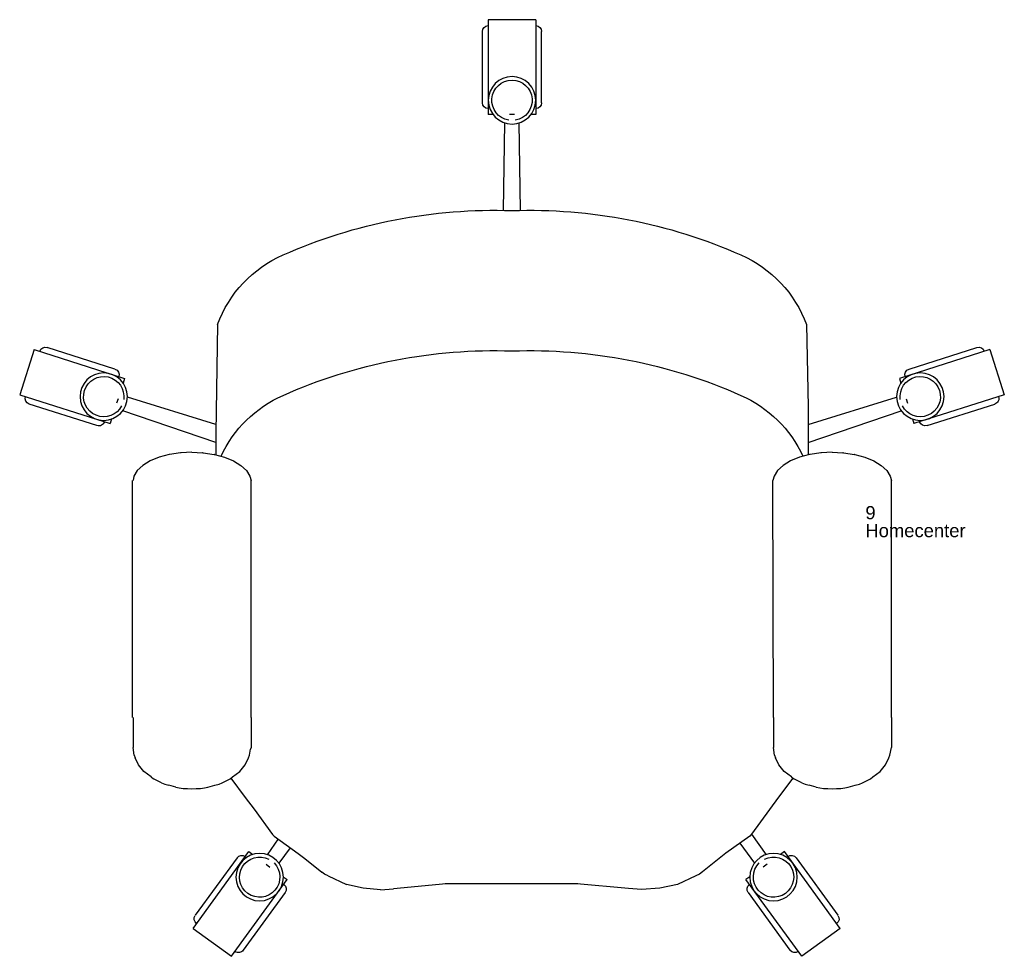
# Model space of a CAD drawing. Header units: inches. Extents: x 38 to 872, y -154 to 346.
# Tile 85 of 99: x 577 to 637, y 272 to 328. Entities that reach past the tile are written whole.
import ezdxf

# ---------------------------------------------------------------- set-up
doc = ezdxf.new("R2010")
doc.units = ezdxf.units.IN
doc.header["$MEASUREMENT"] = 0
doc.styles.get("Standard").update_dxf_attribs({"font": 'arial.ttf'})

# ---------------------------------------------------------------- blocks, each defined once
blk = doc.blocks.new('Silla')
for p, q in [((-4.067, 41.016), (-1.187, 41.016)), ((-4.067, 41.016), (-4.067, 35.256)), ((-1.187, 41.016), (-1.187, 35.256)), ((-4.427, 35.976), (-4.427, 40.296)), ((-0.827, 35.976), (-0.827, 40.296)), ((-4.067, 35.256), (-3.772, 35.256)), ((-3.134, 29.442), (-3.066, 34.748)), ((-2.771, 35.256), (-2.483, 35.256)), ((-2.12, 29.442), (-2.189, 34.748)), ((-1.482, 35.256), (-1.187, 35.256)), ((-20.504, 22.512), (-20.618, 17.511)), ((15.249, 22.512), (15.364, 15.939)), ((-31.645, 20.988), (-32.519, 18.244)), ((-31.645, 20.988), (-26.157, 19.24)), ((-26.733, 19.801), (-30.849, 21.113)), ((26.39, 20.988), (20.902, 19.24)), ((21.479, 19.801), (25.595, 21.113)), ((26.39, 20.988), (27.265, 18.244)), ((-26.157, 19.24), (-26.246, 18.958)), ((20.902, 19.24), (20.992, 18.958)), ((-32.519, 18.244), (-27.031, 16.496)), ((-26.55, 18.005), (-26.637, 17.73)), ((-20.618, 16.429), (-25.977, 18.094)), ((15.364, 16.429), (20.723, 18.094)), ((21.296, 18.005), (21.383, 17.73)), ((27.265, 18.244), (21.777, 16.496)), ((-27.826, 16.371), (-31.942, 17.683)), ((-20.618, 17.511), (-20.618, 17.239)), ((22.572, 16.371), (26.688, 17.683)), ((-26.941, 16.777), (-27.031, 16.496)), ((-20.618, 15.35), (-26.265, 17.266)), ((-20.618, 17.239), (-20.618, 15.939)), ((15.364, 15.35), (21.011, 17.266)), ((21.687, 16.777), (21.777, 16.496)), ((-20.618, 15.939), (-20.618, 15.176)), ((15.364, 15.939), (15.364, 15.176)), ((-20.618, 15.176), (-20.618, 14.597)), ((15.364, 15.176), (15.364, 14.597)), ((-24.059, 14.452), (-24.603, 14.229)), ((-23.439, 14.618), (-24.059, 14.452)), ((-23.439, 14.618), (-23.413, 14.622)), ((-22.753, 14.722), (-23.413, 14.622)), ((-22.753, 14.722), (-22.713, 14.724)), ((-22.067, 14.754), (-22.713, 14.724)), ((-22.067, 14.754), (-21.421, 14.724)), ((-21.421, 14.724), (-21.381, 14.722)), ((-21.381, 14.722), (-20.721, 14.622)), ((-20.721, 14.622), (-20.695, 14.618)), ((-20.695, 14.618), (-20.075, 14.452)), ((-20.075, 14.452), (-19.532, 14.229)), ((14.821, 14.452), (14.277, 14.229)), ((15.441, 14.618), (14.821, 14.452)), ((15.441, 14.618), (15.467, 14.622)), ((16.127, 14.722), (15.467, 14.622)), ((16.127, 14.722), (16.167, 14.724)), ((16.813, 14.754), (16.167, 14.724)), ((16.813, 14.754), (17.459, 14.724)), ((17.459, 14.724), (17.499, 14.722)), ((17.499, 14.722), (18.159, 14.622)), ((18.159, 14.622), (18.185, 14.618)), ((18.185, 14.618), (18.805, 14.452)), ((18.805, 14.452), (19.348, 14.229)), ((-25.049, 13.958), (-25.38, 13.648)), ((-24.603, 14.229), (-25.049, 13.958)), ((-19.532, 14.229), (-19.086, 13.958)), ((-19.086, 13.958), (-18.755, 13.648)), ((13.831, 13.958), (13.5, 13.648)), ((14.277, 14.229), (13.831, 13.958)), ((19.348, 14.229), (19.794, 13.958)), ((19.794, 13.958), (20.125, 13.648)), ((-25.584, 13.312), (-25.667, 13.034)), ((-25.38, 13.648), (-25.584, 13.312)), ((-18.755, 13.648), (-18.551, 13.312)), ((-18.551, 13.312), (-18.467, 13.034)), ((13.296, 13.312), (13.213, 13.034)), ((13.5, 13.648), (13.296, 13.312)), ((20.125, 13.648), (20.329, 13.312)), ((20.329, 13.312), (20.383, 13.039)), ((-25.667, -1.357), (-25.667, 13.034)), ((-18.496, -1.357), (-18.467, 13.034)), ((13.213, -1.357), (13.213, 13.034)), ((20.413, -1.357), (20.413, 13.034)), ((-25.667, -1.357), (-25.667, -1.984)), ((-18.496, -1.357), (-18.496, -1.984)), ((13.213, -1.357), (13.213, -1.984)), ((20.384, -1.357), (20.384, -1.984)), ((-25.667, -1.984), (-25.667, -2.595)), ((-18.496, -1.984), (-18.496, -2.595)), ((13.213, -1.984), (13.213, -2.595)), ((20.384, -1.984), (20.384, -2.595)), ((-25.667, -2.595), (-25.667, -3.173)), ((-18.496, -2.595), (-18.496, -3.167)), ((13.213, -2.595), (13.213, -3.173)), ((20.384, -2.595), (20.384, -3.173)), ((-25.57, -3.629), (-25.667, -3.173)), ((-18.565, -3.629), (-18.496, -3.167)), ((-18.496, -3.168), (-18.496, -3.167)), ((13.213, -3.173), (13.259, -3.282)), ((13.31, -3.629), (13.259, -3.282)), ((20.315, -3.629), (20.383, -3.176)), ((20.384, -3.168), (20.384, -3.167)), ((-25.502, -3.789), (-25.57, -3.629)), ((-25.303, -4.224), (-25.502, -3.789)), ((-18.831, -4.224), (-18.632, -3.789)), ((-18.565, -3.629), (-18.632, -3.789)), ((13.378, -3.789), (13.31, -3.629)), ((13.577, -4.224), (13.378, -3.789)), ((20.049, -4.224), (20.248, -3.789)), ((20.315, -3.629), (20.248, -3.789)), ((-24.98, -4.618), (-25.303, -4.224)), ((-24.544, -4.956), (-24.98, -4.618)), ((-19.591, -4.956), (-19.155, -4.618)), ((-19.155, -4.618), (-18.831, -4.224)), ((13.9, -4.618), (13.577, -4.224)), ((14.336, -4.956), (13.9, -4.618)), ((19.289, -4.956), (19.725, -4.618)), ((19.725, -4.618), (20.049, -4.224)), ((-24.4, -5.067), (-24.544, -4.956)), ((-23.9, -5.313), (-24.4, -5.067)), ((-23.717, -5.393), (-23.9, -5.313)), ((-20.234, -5.313), (-20.418, -5.393)), ((-20.234, -5.313), (-19.734, -5.067)), ((-19.591, -4.956), (-19.734, -5.067)), ((-19.687, -5.031), (-18.816, -6.194)), ((14.442, -5.038), (13.574, -6.198)), ((14.48, -5.067), (14.336, -4.956)), ((14.98, -5.313), (14.48, -5.067)), ((15.163, -5.393), (14.98, -5.313)), ((18.646, -5.313), (18.462, -5.393)), ((18.646, -5.313), (19.146, -5.067)), ((19.289, -4.956), (19.146, -5.067)), ((-23.47, -5.464), (-23.717, -5.393)), ((-23.034, -5.58), (-23.47, -5.464)), ((-22.826, -5.62), (-23.034, -5.58)), ((-22.59, -5.65), (-22.826, -5.62)), ((-22.334, -5.668), (-22.59, -5.65)), ((-22.067, -5.674), (-22.334, -5.668)), ((-21.801, -5.668), (-22.067, -5.674)), ((-21.544, -5.65), (-21.801, -5.668)), ((-21.308, -5.62), (-21.544, -5.65)), ((-21.101, -5.58), (-21.308, -5.62)), ((-21.101, -5.58), (-20.664, -5.464)), ((-20.418, -5.393), (-20.664, -5.464)), ((15.41, -5.464), (15.163, -5.393)), ((15.846, -5.58), (15.41, -5.464)), ((16.054, -5.62), (15.846, -5.58)), ((16.29, -5.65), (16.054, -5.62)), ((16.546, -5.668), (16.29, -5.65)), ((16.813, -5.674), (16.546, -5.668)), ((17.079, -5.668), (16.813, -5.674)), ((17.336, -5.65), (17.079, -5.668)), ((17.572, -5.62), (17.336, -5.65)), ((17.779, -5.58), (17.572, -5.62)), ((17.779, -5.58), (18.216, -5.464)), ((18.462, -5.393), (18.216, -5.464)), ((-18.816, -6.194), (-17.162, -8.44)), ((13.574, -6.198), (13.037, -6.908)), ((13.037, -6.908), (11.913, -8.451)), ((-17.162, -8.44), (-18.06, -9.678)), ((-17.162, -8.44), (-17.06, -8.55)), ((-17.06, -8.55), (-15.617, -9.591)), ((11.806, -8.557), (10.363, -9.599)), ((11.572, -8.726), (12.245, -9.678)), ((11.806, -8.557), (11.913, -8.451)), ((-22.55, -14.155), (-19.164, -9.495)), ((-19.164, -9.495), (-18.926, -9.668)), ((-16.451, -8.989), (-17.351, -10.194)), ((10.837, -9.257), (11.536, -10.194)), ((13.35, -9.495), (13.111, -9.668)), ((16.736, -14.155), (13.35, -9.495)), ((-19.879, -9.866), (-22.418, -13.36)), ((-15.617, -9.591), (-14.184, -10.727)), ((9.942, -9.918), (8.929, -10.735)), ((10.363, -9.599), (9.942, -9.918)), ((14.064, -9.866), (16.604, -13.36)), ((-18.116, -10.256), (-17.883, -10.426)), ((-14.184, -10.727), (-14.006, -10.861)), ((8.75, -10.865), (8.929, -10.735)), ((12.301, -10.256), (12.068, -10.426)), ((-20.22, -15.847), (-16.834, -11.187)), ((-17.073, -11.014), (-16.834, -11.187)), ((-14.006, -10.861), (-13.791, -10.966)), ((-13.791, -10.966), (-12.674, -11.484)), ((8.536, -10.966), (7.42, -11.484)), ((8.536, -10.966), (8.75, -10.865)), ((11.259, -11.014), (11.02, -11.187)), ((14.406, -15.847), (11.02, -11.187)), ((-12.674, -11.484), (-11.595, -11.708)), ((-11.595, -11.708), (-10.486, -11.8)), ((-10.486, -11.8), (-9.7, -11.741)), ((-9.7, -11.741), (-6.566, -11.447)), ((-6.622, -11.447), (1.431, -11.447)), ((1.369, -11.447), (4.563, -11.746)), ((5.362, -11.806), (4.563, -11.746)), ((5.362, -11.806), (6.407, -11.713)), ((6.407, -11.713), (7.42, -11.484)), ((-16.966, -11.982), (-19.506, -15.476)), ((11.152, -11.982), (13.691, -15.476)), ((-22.55, -14.155), (-20.22, -15.847)), ((16.736, -14.155), (14.406, -15.847))]:
    blk.add_line(p, q)
for centre in [(-2.627, 36.12), (-27.417, 18.13), (22.163, 18.13), (-18.507, -11.04), (12.693, -11.04)]:
    blk.add_circle(centre, 1.44)
for centre, radius, start, end in [((-4.067, 40.296), 0.36, 90, 180), ((-1.187, 40.296), 0.36, 0, 90), ((-2.627, 36.12), 1.224, 279.46232, 260.53768), ((-4.067, 35.976), 0.36, 180, 270), ((-1.187, 35.976), 0.36, 270, 0), ((-3.701, -2.208), 31.655, 88.05526, 113.9054), ((-1.553, -2.208), 31.655, 66.0946, 91.94474), ((-13.557, 19.951), 7.404, 113.66768, 159.76305), ((8.303, 19.951), 7.404, 20.23695, 66.33232), ((-30.959, 20.77), 0.36, 72.32754, 162.32754), ((25.704, 20.77), 0.36, 17.67246, 107.67246), ((-3.701, -10.732), 31.655, 88.05526, 113.9054), ((-1.553, -10.732), 31.655, 66.0946, 91.94474), ((-26.843, 19.458), 0.36, 342.32754, 72.32754), ((21.588, 19.458), 0.36, 107.67246, 197.67246), ((-27.417, 18.13), 1.224, 351.78986, 332.86522), ((22.163, 18.13), 1.224, 207.13478, 188.21014), ((-31.833, 18.026), 0.36, 162.32754, 252.32754), ((-13.557, 11.427), 7.404, 113.66768, 155.39861), ((8.303, 11.427), 7.404, 24.60139, 66.33232), ((26.579, 18.026), 0.36, 287.67246, 17.67246), ((-27.717, 16.714), 0.36, 252.32754, 342.32754), ((22.463, 16.714), 0.36, 197.67246, 287.67246), ((-19.588, -10.077), 0.36, 54, 144), ((-18.507, -11.04), 1.224, 63.46232, 44.53768), ((12.693, -11.04), 1.224, 135.46232, 116.53768), ((13.773, -10.077), 0.36, 36, 126), ((-17.258, -11.77), 0.36, 324, 54), ((11.443, -11.77), 0.36, 126, 216), ((-22.127, -13.572), 0.36, 144, 234), ((16.312, -13.572), 0.36, 306, 36), ((-19.797, -15.265), 0.36, 234, 324), ((13.982, -15.265), 0.36, 216, 306)]:
    blk.add_arc(centre, radius, start, end)
for tag, p, flags in [('ID', (-24.079, 11.736), 5), ('COMODIDAD', (-24.117, 8.545), 2)]:
    blk.add_attdef(tag, p, '', height=0.8, dxfattribs=dict(flags=flags))
for tag, p in [('PUESTO', (-24.083, 10.685)), ('MARCA', (-24.083, 9.598))]:
    blk.add_attdef(tag, p, '', height=0.8)

msp = doc.modelspace()

# ---------------------------------------------------------------- block references
ref = msp.add_blockref('Silla', (604.091, 287.401), dxfattribs=dict(xscale=-1))
ref.add_attrib('PUESTO', '9', (628.174, 298.086), dxfattribs={"height": 0.8})
ref.add_attrib('MARCA', 'Homecenter', (628.174, 296.999), dxfattribs={"height": 0.8})

doc.saveas('drawing.dxf')
